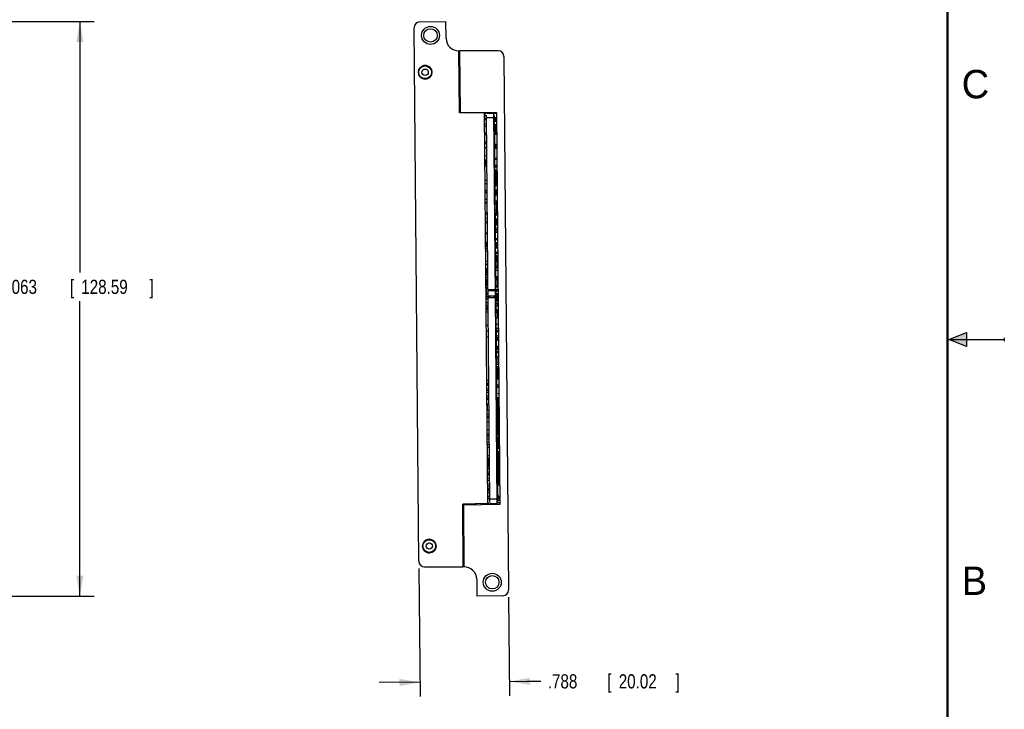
# Model space of a CAD drawing. Header units: inches. Extents: x 0 to 22, y 0 to 17.
# Tile 38 of 39: x 13.3 to 22, y 5.2 to 11.3. Entities that reach past the tile are written whole.
import ezdxf

# ---------------------------------------------------------------- set-up
doc = ezdxf.new("R2010")
doc.units = ezdxf.units.IN
doc.header["$LTSCALE"] = 1.21
doc.header["$MEASUREMENT"] = 0
doc.layers.get('0').update_dxf_attribs({"linetype": 'CONTINUOUS'})
doc.layers.add('DIMENSIONS', color=7, linetype='CONTINUOUS')
doc.styles.get("Standard").update_dxf_attribs({"font": 'txt', "width": 0.8})
doc.dimstyles.new('DIMSTYLE_1', dxfattribs={"dimtxt": 0.125, "dimasz": 0.18, "dimexe": 0.18, "dimexo": 0.0625, "dimgap": 0.09, "dimtad": 0, "dimtih": 1, "dimtoh": 1, "dimdec": 3, "dimzin": 4, "dimdsep": 46, "dimtxsty": 'STANDARD', "dimblk": '_FILLED', "dimblk1": '_FILLED', "dimblk2": '_FILLED', "dimcen": 0.09, "dimadec": 0, "dimazin": 0, "dimtp": 0.001, "dimtm": 0.001, "dimtfac": 1, "dimtdec": 3, "dimtofl": 0, "dimtmove": 0, "dimatfit": 3, "dimldrblk": '_FILLED', "dimfxl": 1, "dimtolj": 1, "dimtzin": 4, "dimarcsym": 0})

# ---------------------------------------------------------------- blocks, each defined once
blk = doc.blocks.new('_FILLED')
at = {"color": 0, "linetype": 'BYBLOCK'}
blk.add_solid([(0, 0), (-1, 0.174), (-1, -0.174)], dxfattribs=at)
blk = doc.blocks.new('*D16')
at = {"layer": 'DIMENSIONS', "color": 2, "linetype": 'CONTINUOUS'}
for p, q in [((12.5397, 11.3017), (13.9822, 11.3017)), ((13.8572, 11.3017), (13.8572, 9.0892)), ((13.8573, 6.239), (13.8572, 8.8392)), ((12.5398, 6.239), (13.9823, 6.239))]:
    blk.add_line(p, q, dxfattribs=at)
at = {"layer": 'DIMENSIONS', "color": 2, "linetype": 'CONTINUOUS', "xscale": 0.18, "yscale": 0.18, "zscale": 0.18}
for p, rotation in [((13.8572, 11.3017), 90), ((13.8573, 6.239), 270.002556)]:
    blk.add_blockref('_FILLED', p, dxfattribs=dict(at, rotation=rotation))
at = {"layer": 'DIMENSIONS', "color": 2, "linetype": 'CONTINUOUS', "width": 0.8}
for s, p in [('5.063', (13.1448, 8.9017)), ('[', (13.7698, 8.9017)), ('128.59', (13.8698, 8.9017)), (']', (14.4698, 8.9017))]:
    blk.add_text(s, height=0.125, dxfattribs=at).set_placement(p)
blk = doc.blocks.new('*D17')
at = {"layer": 'DIMENSIONS', "color": 2, "linetype": 'CONTINUOUS'}
for p, q in [((16.8439, 6.484), (16.8537, 5.3557)), ((17.6341, 6.2309), (17.6417, 5.3626)), ((16.8526, 5.4807), (16.4926, 5.4776)), ((17.6406, 5.4876), (17.7989, 5.489)), ((17.7989, 5.489), (17.9164, 5.489))]:
    blk.add_line(p, q, dxfattribs=at)
at = {"layer": 'DIMENSIONS', "color": 2, "linetype": 'CONTINUOUS', "xscale": 0.18, "yscale": 0.18, "zscale": 0.18}
for p, rotation in [((16.8526, 5.4807), 0.5), ((17.6406, 5.4876), 180.5)]:
    blk.add_blockref('_FILLED', p, dxfattribs=dict(at, rotation=rotation))
at = {"layer": 'DIMENSIONS', "color": 2, "linetype": 'CONTINUOUS', "width": 0.8}
for s, p in [('.788', (17.9789, 5.4265)), ('[', (18.5039, 5.4265)), ('20.02', (18.6039, 5.4265)), (']', (19.1039, 5.4265))]:
    blk.add_text(s, height=0.125, dxfattribs=at).set_placement(p)

msp = doc.modelspace()

# ---------------------------------------------------------------- hatches: boundary and pattern name
at = {"linetype": 'CONTINUOUS'}
msp.add_hatch(color=2, dxfattribs=at).paths.add_polyline_path([(21.6663, 8.5625), (21.6663, 8.4375), (21.51, 8.5)])

# ---------------------------------------------------------------- linework, layer by layer
at = {"color": 7, "linetype": 'CONTINUOUS'}
for p, q in [((16.8514, 11.2977), (17.0818, 11.3017)), ((17.0831, 11.1527), (17.0818, 11.3017)), ((16.8433, 6.5465), (16.8023, 11.2472)), ((17.1999, 10.4962), (17.1951, 11.0436)), ((17.2011, 11.0437), (17.2058, 10.4989)), ((17.5425, 11.0437), (17.2011, 11.0437)), ((17.1954, 11.0102), (17.2013, 11.0102)), ((17.5925, 10.9941), (17.6335, 6.2934)), ((16.8546, 10.8942), (16.854, 10.8942)), ((16.9427, 10.895), (16.9421, 10.895)), ((16.8547, 10.8142), (16.8553, 10.8143)), ((16.9428, 10.815), (16.9434, 10.815)), ((17.1985, 10.6502), (17.2045, 10.6503)), ((17.1987, 10.6307), (17.2047, 10.6308)), ((17.4188, 10.4982), (17.1999, 10.4962)), ((17.2058, 10.4989), (17.5258, 10.4989)), ((17.4188, 10.4982), (17.4489, 7.0542)), ((17.4409, 10.4948), (17.4259, 10.4946)), ((17.4261, 10.4701), (17.4259, 10.4946)), ((17.4409, 10.4948), (17.4408, 10.4989)), ((17.5179, 8.8827), (17.5038, 10.4989)), ((17.5059, 10.4933), (17.5058, 10.4989)), ((17.5258, 10.4989), (17.556, 7.0474)), ((17.4393, 10.4468), (17.4193, 10.4466)), ((17.4394, 10.4347), (17.4194, 10.4346)), ((17.4391, 10.4707), (17.4261, 10.4706)), ((17.4391, 10.4702), (17.4261, 10.4701)), ((17.4687, 7.0724), (17.4391, 10.4723)), ((17.4391, 10.4723), (17.4411, 10.4723)), ((17.5039, 10.4923), (17.4409, 10.4917)), ((17.5042, 10.4523), (17.4412, 10.4518)), ((17.5039, 10.4938), (17.5049, 10.4938)), ((17.5039, 10.4918), (17.5049, 10.4918)), ((17.5061, 10.4728), (17.5041, 10.4728)), ((17.5049, 10.4938), (17.5049, 10.4918)), ((17.5049, 10.4933), (17.5259, 10.4935)), ((17.5061, 10.4728), (17.5357, 7.073)), ((17.5062, 10.4553), (17.5262, 10.4555)), ((17.5062, 10.4528), (17.5262, 10.453)), ((17.5063, 10.4438), (17.5263, 10.444)), ((17.5064, 10.4348), (17.5204, 10.435)), ((17.5065, 10.4238), (17.5265, 10.424)), ((17.5203, 10.444), (17.5205, 10.424)), ((17.5204, 10.4376), (17.5264, 10.4377)), ((17.5204, 10.4298), (17.5264, 10.4298)), ((17.5205, 10.427), (17.5265, 10.427)), ((17.4397, 10.3967), (17.4197, 10.3966)), ((17.4399, 10.3772), (17.4199, 10.3771)), ((17.5067, 10.3978), (17.5147, 10.3979)), ((17.5147, 10.3979), (17.5155, 10.3079)), ((17.515, 10.3699), (17.527, 10.37)), ((17.515, 10.3659), (17.527, 10.366)), ((17.5151, 10.3569), (17.5271, 10.357)), ((17.5152, 10.3464), (17.5212, 10.3465)), ((17.5212, 10.3465), (17.5215, 10.308)), ((17.4404, 10.3173), (17.4204, 10.3171)), ((17.4406, 10.3023), (17.4206, 10.3021)), ((17.4411, 10.2423), (17.4211, 10.2421)), ((17.4411, 10.2398), (17.4211, 10.2396)), ((17.5075, 10.3078), (17.5275, 10.308)), ((17.5214, 10.319), (17.5274, 10.319)), ((17.5214, 10.3164), (17.5251, 10.3164)), ((17.5215, 10.3085), (17.5252, 10.3085)), ((17.5243, 10.319), (17.5243, 10.3164)), ((17.5244, 10.3085), (17.5244, 10.308)), ((17.5251, 10.319), (17.5252, 10.308)), ((17.4412, 10.2233), (17.4212, 10.2231)), ((17.4416, 10.1878), (17.4216, 10.1876)), ((17.5083, 10.2198), (17.5283, 10.22)), ((17.5085, 10.1978), (17.5165, 10.1979)), ((17.5086, 10.1868), (17.5286, 10.187)), ((17.5163, 10.2199), (17.5165, 10.1979)), ((17.5164, 10.2009), (17.5224, 10.201)), ((17.5165, 10.1989), (17.5285, 10.199)), ((17.5223, 10.22), (17.5224, 10.201)), ((17.5225, 10.199), (17.5226, 10.187)), ((17.5225, 10.1983), (17.5261, 10.1983)), ((17.5225, 10.1904), (17.5262, 10.1904)), ((17.5254, 10.1983), (17.5254, 10.1904)), ((17.5261, 10.1983), (17.5262, 10.187)), ((17.4422, 10.1168), (17.4222, 10.1166)), ((17.4425, 10.0813), (17.4225, 10.0811)), ((17.4425, 10.0773), (17.4225, 10.0771)), ((17.4426, 10.0643), (17.4296, 10.0641)), ((17.4298, 10.0401), (17.4296, 10.0641)), ((17.5093, 10.0988), (17.5293, 10.099)), ((17.5094, 10.0898), (17.5294, 10.09)), ((17.4297, 10.0571), (17.4227, 10.0571)), ((17.443, 10.0253), (17.423, 10.0251)), ((17.443, 10.0243), (17.423, 10.0241)), ((17.4428, 10.0403), (17.4298, 10.0401)), ((17.43, 10.0241), (17.43, 10.0251)), ((17.5099, 10.0358), (17.5299, 10.036)), ((17.51, 10.0238), (17.53, 10.024)), ((17.51, 10.0203), (17.53, 10.0205)), ((17.5102, 9.9963), (17.5302, 9.9965)), ((17.5103, 9.9934), (17.5279, 9.9936)), ((17.5103, 9.9856), (17.528, 9.9857)), ((17.5104, 9.9777), (17.5281, 9.9778)), ((17.524, 10.024), (17.524, 10.0205)), ((17.5269, 10.024), (17.5269, 10.0205)), ((17.5271, 9.9936), (17.5272, 9.9857)), ((17.5273, 9.9778), (17.5273, 9.97)), ((17.5277, 10.024), (17.5277, 10.0205)), ((17.5279, 9.9965), (17.528, 9.9857)), ((17.5281, 9.9778), (17.5283, 9.9542)), ((17.4441, 9.9003), (17.4241, 9.9001)), ((17.5105, 9.9698), (17.5281, 9.97)), ((17.5105, 9.9619), (17.5282, 9.9621)), ((17.5106, 9.9541), (17.5283, 9.9542)), ((17.5107, 9.9462), (17.5283, 9.9464)), ((17.5107, 9.9383), (17.5284, 9.9385)), ((17.5108, 9.9304), (17.5285, 9.9306)), ((17.5109, 9.9226), (17.5285, 9.9227)), ((17.5109, 9.9147), (17.5286, 9.9149)), ((17.511, 9.9068), (17.5287, 9.907)), ((17.5111, 9.899), (17.5288, 9.8991)), ((17.5111, 9.8911), (17.5288, 9.8912)), ((17.5274, 9.9621), (17.5275, 9.9542)), ((17.5276, 9.9463), (17.5276, 9.9385)), ((17.5277, 9.9306), (17.5278, 9.9227)), ((17.5278, 9.9148), (17.5279, 9.907)), ((17.528, 9.8991), (17.528, 9.8912)), ((17.5283, 9.9464), (17.5285, 9.9227)), ((17.5286, 9.9149), (17.5288, 9.8912)), ((17.4443, 9.8723), (17.4243, 9.8721)), ((17.4448, 9.8123), (17.4248, 9.8121)), ((17.4449, 9.8073), (17.4249, 9.8071)), ((17.5112, 9.8832), (17.5289, 9.8834)), ((17.5113, 9.8753), (17.529, 9.8755)), ((17.5113, 9.8749), (17.5253, 9.875)), ((17.5114, 9.8569), (17.5314, 9.857)), ((17.5118, 9.8189), (17.5318, 9.819)), ((17.5118, 9.8123), (17.5295, 9.8125)), ((17.5119, 9.8045), (17.5296, 9.8046)), ((17.5253, 9.875), (17.5254, 9.857)), ((17.5253, 9.8676), (17.529, 9.8676)), ((17.5254, 9.8597), (17.5291, 9.8597)), ((17.5281, 9.8834), (17.5282, 9.8755)), ((17.5282, 9.8676), (17.5283, 9.8597)), ((17.5287, 9.819), (17.5287, 9.8125)), ((17.5288, 9.8046), (17.5289, 9.7967)), ((17.5289, 9.8834), (17.5291, 9.8597)), ((17.5295, 9.819), (17.5296, 9.7967)), ((17.445, 9.7923), (17.425, 9.7921)), ((17.4455, 9.7323), (17.4255, 9.7321)), ((17.512, 9.7966), (17.5296, 9.7967)), ((17.512, 9.7887), (17.5297, 9.7889)), ((17.5121, 9.7869), (17.5321, 9.787)), ((17.5122, 9.7749), (17.5322, 9.775)), ((17.5126, 9.7209), (17.5326, 9.721)), ((17.5266, 9.721), (17.5268, 9.7)), ((17.5289, 9.7889), (17.5289, 9.787)), ((17.5297, 9.7889), (17.5297, 9.787)), ((17.4457, 9.7083), (17.4257, 9.7081)), ((17.4458, 9.7013), (17.4258, 9.7011)), ((17.5128, 9.6999), (17.5268, 9.7)), ((17.5129, 9.6949), (17.5269, 9.695)), ((17.5133, 9.6409), (17.5273, 9.641)), ((17.5269, 9.695), (17.5277, 9.597)), ((17.5269, 9.694), (17.5329, 9.694)), ((17.5269, 9.6865), (17.5306, 9.6865)), ((17.527, 9.6786), (17.5307, 9.6786)), ((17.5271, 9.6707), (17.5307, 9.6708)), ((17.5271, 9.6629), (17.5308, 9.6629)), ((17.5272, 9.657), (17.5332, 9.657)), ((17.5298, 9.694), (17.5298, 9.6865)), ((17.5299, 9.6786), (17.53, 9.6708)), ((17.53, 9.6629), (17.5301, 9.657)), ((17.5305, 9.694), (17.5307, 9.6708)), ((17.5308, 9.6629), (17.5309, 9.657)), ((17.4466, 9.6133), (17.4266, 9.6131)), ((17.4467, 9.6018), (17.4267, 9.6016)), ((17.447, 9.5663), (17.427, 9.5661)), ((17.4472, 9.5413), (17.4272, 9.5411)), ((17.5137, 9.5969), (17.5277, 9.597)), ((17.514, 9.5644), (17.528, 9.5645)), ((17.5275, 9.619), (17.5335, 9.619)), ((17.5275, 9.6156), (17.5312, 9.6157)), ((17.5276, 9.6077), (17.5313, 9.6078)), ((17.5277, 9.602), (17.5337, 9.602)), ((17.528, 9.5645), (17.5285, 9.5105)), ((17.528, 9.564), (17.534, 9.564)), ((17.528, 9.5605), (17.5317, 9.5605)), ((17.5281, 9.5526), (17.5318, 9.5527)), ((17.5281, 9.547), (17.5341, 9.547)), ((17.5304, 9.6156), (17.5305, 9.6078)), ((17.5309, 9.564), (17.5309, 9.5605)), ((17.531, 9.5527), (17.531, 9.547)), ((17.5312, 9.619), (17.5313, 9.6078)), ((17.5317, 9.564), (17.5318, 9.547)), ((17.4473, 9.5263), (17.4273, 9.5261)), ((17.5145, 9.5104), (17.5285, 9.5105)), ((17.5145, 9.5094), (17.5345, 9.5095)), ((17.5145, 9.5091), (17.5345, 9.5093)), ((17.5147, 9.4851), (17.5347, 9.4853)), ((17.5148, 9.4699), (17.5288, 9.47)), ((17.5288, 9.47), (17.529, 9.445)), ((17.529, 9.454), (17.535, 9.454)), ((17.5318, 9.454), (17.5319, 9.4503)), ((17.5326, 9.454), (17.5327, 9.4503)), ((17.4481, 9.4383), (17.4281, 9.4381)), ((17.4482, 9.4298), (17.4282, 9.4296)), ((17.515, 9.4449), (17.535, 9.445)), ((17.5155, 9.3909), (17.5355, 9.391)), ((17.5156, 9.3819), (17.5356, 9.382)), ((17.5156, 9.3799), (17.5356, 9.38)), ((17.529, 9.4503), (17.5327, 9.4503)), ((17.5295, 9.391), (17.5296, 9.382)), ((17.5295, 9.3873), (17.5332, 9.3873)), ((17.5324, 9.391), (17.5324, 9.3873)), ((17.5332, 9.391), (17.5332, 9.3873)), ((17.4488, 9.3548), (17.4288, 9.3546)), ((17.436, 9.3322), (17.429, 9.3321)), ((17.4493, 9.3013), (17.4293, 9.3011)), ((17.4489, 9.3443), (17.4359, 9.3442)), ((17.4361, 9.3202), (17.4359, 9.3442)), ((17.4491, 9.3203), (17.4361, 9.3202)), ((17.5158, 9.3559), (17.5358, 9.356)), ((17.5159, 9.3439), (17.5359, 9.344)), ((17.516, 9.3309), (17.53, 9.331)), ((17.5161, 9.3242), (17.5338, 9.3243)), ((17.5162, 9.3163), (17.5338, 9.3165)), ((17.5162, 9.3159), (17.5302, 9.316)), ((17.5162, 9.3069), (17.5362, 9.307)), ((17.5299, 9.344), (17.53, 9.331)), ((17.53, 9.34), (17.5336, 9.3401)), ((17.53, 9.3322), (17.5337, 9.3322)), ((17.5302, 9.316), (17.5302, 9.307)), ((17.5302, 9.3085), (17.5339, 9.3086)), ((17.5328, 9.344), (17.5328, 9.3401)), ((17.5329, 9.3322), (17.533, 9.3243)), ((17.533, 9.3164), (17.5331, 9.3086)), ((17.5336, 9.344), (17.5338, 9.3243)), ((17.5338, 9.3165), (17.5339, 9.307)), ((17.4495, 9.2783), (17.4295, 9.2781)), ((17.5166, 9.2689), (17.5366, 9.2691)), ((17.5166, 9.2612), (17.5343, 9.2613)), ((17.5168, 9.2399), (17.5308, 9.24)), ((17.5169, 9.2299), (17.5369, 9.2301)), ((17.517, 9.2199), (17.531, 9.22)), ((17.5172, 9.1999), (17.5312, 9.2)), ((17.5308, 9.24), (17.5309, 9.23)), ((17.531, 9.22), (17.5316, 9.146)), ((17.5335, 9.269), (17.5335, 9.2613)), ((17.5343, 9.269), (17.5343, 9.2613)), ((17.4503, 9.1863), (17.4303, 9.1861)), ((17.4505, 9.1623), (17.4305, 9.1621)), ((17.4379, 9.1172), (17.4309, 9.1171)), ((17.4508, 9.1243), (17.4378, 9.1242)), ((17.4383, 9.0702), (17.4378, 9.1242)), ((17.5176, 9.1459), (17.5316, 9.146)), ((17.5177, 9.1349), (17.5377, 9.1351)), ((17.5178, 9.1319), (17.5378, 9.1321)), ((17.518, 9.1099), (17.538, 9.1101)), ((17.5314, 9.176), (17.5374, 9.1761)), ((17.5315, 9.159), (17.5375, 9.1591)), ((17.4381, 9.0972), (17.4311, 9.0971)), ((17.4513, 9.0673), (17.4313, 9.0671)), ((17.4515, 9.0473), (17.4315, 9.0471)), ((17.4513, 9.0703), (17.4383, 9.0702)), ((17.4517, 9.0293), (17.4387, 9.0292)), ((17.4391, 8.9752), (17.4387, 9.0292)), ((17.5184, 9.0559), (17.5384, 9.0561)), ((17.5185, 9.0439), (17.5385, 9.0441)), ((17.5186, 9.0389), (17.5386, 9.0391)), ((17.5186, 9.0359), (17.5326, 9.036)), ((17.5187, 9.0299), (17.5387, 9.0301)), ((17.5326, 9.039), (17.5326, 9.036)), ((17.5327, 9.03), (17.5332, 8.965)), ((17.4388, 9.0172), (17.4318, 9.0171)), ((17.4389, 9.0042), (17.4319, 9.0041)), ((17.4521, 8.9753), (17.4391, 8.9752)), ((17.4523, 8.9593), (17.4393, 8.9592)), ((17.4397, 8.9052), (17.4393, 8.9592)), ((17.4544, 8.9396), (17.5174, 8.9401)), ((17.4545, 8.9283), (17.4741, 8.9397)), ((17.4978, 8.9399), (17.5175, 8.9288)), ((17.5191, 8.9759), (17.5331, 8.976)), ((17.5192, 8.9649), (17.5392, 8.9651)), ((17.5194, 8.9409), (17.5394, 8.9411)), ((17.5195, 8.9349), (17.5395, 8.9351)), ((17.5329, 9.006), (17.5389, 9.0061)), ((17.5331, 8.984), (17.5391, 8.9841)), ((17.5332, 8.9731), (17.5392, 8.9732)), ((17.5341, 8.965), (17.534, 8.9731)), ((17.4397, 8.9102), (17.4327, 8.9101)), ((17.4528, 8.8973), (17.4328, 8.8971)), ((17.4401, 8.8632), (17.4331, 8.8631)), ((17.4532, 8.8563), (17.4332, 8.8561)), ((17.4527, 8.9053), (17.4397, 8.9052)), ((17.4402, 8.8562), (17.4398, 8.8972)), ((17.453, 8.8753), (17.44, 8.8752)), ((17.5175, 8.929), (17.4545, 8.9284)), ((17.5179, 8.8827), (17.4549, 8.8821)), ((17.4549, 8.8821), (17.4747, 8.871)), ((17.455, 8.8708), (17.518, 8.8714)), ((17.4984, 8.8712), (17.5179, 8.8827)), ((17.5179, 8.8825), (17.5179, 8.8827)), ((17.534, 7.047), (17.5179, 8.8825)), ((17.5195, 8.9299), (17.5395, 8.9301)), ((17.5197, 8.9059), (17.5397, 8.9061)), ((17.5201, 8.8609), (17.5341, 8.861)), ((17.5202, 8.8589), (17.5402, 8.8591)), ((17.5337, 8.906), (17.5341, 8.861)), ((17.5338, 8.897), (17.5398, 8.8971)), ((17.5342, 8.859), (17.5343, 8.84)), ((17.5342, 8.853), (17.5402, 8.8531)), ((17.4535, 8.8243), (17.4335, 8.8241)), ((17.4537, 8.8003), (17.4337, 8.8001)), ((17.4538, 8.7843), (17.4408, 8.7842)), ((17.441, 8.7602), (17.4408, 8.7842)), ((17.454, 8.7603), (17.441, 8.7602)), ((17.5203, 8.8399), (17.5403, 8.8401)), ((17.5205, 8.8199), (17.5345, 8.82)), ((17.5207, 8.7959), (17.5347, 8.796)), ((17.521, 8.7659), (17.541, 8.7661)), ((17.5345, 8.82), (17.5405, 8.8201)), ((17.5345, 8.82), (17.5347, 8.796)), ((17.535, 8.766), (17.5351, 8.7535)), ((17.535, 8.762), (17.541, 8.7621)), ((17.4542, 8.7413), (17.4342, 8.7411)), ((17.5211, 8.7534), (17.5411, 8.7536)), ((17.5212, 8.7399), (17.5352, 8.74)), ((17.5216, 8.6899), (17.5416, 8.6901)), ((17.5352, 8.74), (17.5356, 8.69)), ((17.5353, 8.725), (17.5413, 8.7251)), ((17.4552, 8.6233), (17.4352, 8.6231)), ((17.5221, 8.6359), (17.5421, 8.6361)), ((17.5224, 8.5989), (17.5424, 8.5991)), ((17.4556, 8.5743), (17.4356, 8.5741)), ((17.4561, 8.5203), (17.4361, 8.5201)), ((17.5359, 8.5827), (17.5226, 8.5826)), ((17.536, 8.5729), (17.5226, 8.5728)), ((17.5227, 8.5719), (17.5427, 8.5721)), ((17.523, 8.5339), (17.543, 8.5341)), ((17.5231, 8.5199), (17.5371, 8.52)), ((17.5339, 8.5729), (17.5338, 8.5827)), ((17.5359, 8.5827), (17.536, 8.5729)), ((17.5371, 8.52), (17.5373, 8.4955)), ((17.5233, 8.4959), (17.5373, 8.496)), ((17.5233, 8.4954), (17.5433, 8.4956)), ((17.5238, 8.4414), (17.5438, 8.4416)), ((17.5239, 8.4284), (17.5439, 8.4286)), ((17.5239, 8.4249), (17.5439, 8.4251)), ((17.524, 8.4141), (17.538, 8.4143)), ((17.5373, 8.4965), (17.5433, 8.4966)), ((17.5379, 8.425), (17.538, 8.4143)), ((17.5242, 8.3976), (17.5442, 8.3978)), ((17.5243, 8.3799), (17.5333, 8.38)), ((17.5246, 8.3544), (17.5446, 8.3546)), ((17.5247, 8.3374), (17.5387, 8.3375)), ((17.5333, 8.3898), (17.5442, 8.3899)), ((17.5333, 8.38), (17.5333, 8.3898)), ((17.5387, 8.3375), (17.5392, 8.2835)), ((17.5252, 8.2834), (17.5392, 8.2835)), ((17.5254, 8.2614), (17.5454, 8.2616)), ((17.5255, 8.2446), (17.5395, 8.2448)), ((17.5389, 8.3165), (17.5449, 8.3166)), ((17.539, 8.2995), (17.545, 8.2996)), ((17.5394, 8.2615), (17.5395, 8.2448)), ((17.5394, 8.2607), (17.5423, 8.2607)), ((17.5394, 8.2528), (17.5423, 8.2529)), ((17.5395, 8.245), (17.5424, 8.245)), ((17.5423, 8.2616), (17.5423, 8.2607)), ((17.5423, 8.2529), (17.5424, 8.245)), ((17.5256, 8.237), (17.5425, 8.2371)), ((17.5256, 8.2291), (17.5425, 8.2292)), ((17.5257, 8.2212), (17.5426, 8.2214)), ((17.5258, 8.2149), (17.5398, 8.215)), ((17.5262, 8.1609), (17.5402, 8.161)), ((17.5263, 8.1569), (17.5463, 8.1571)), ((17.5263, 8.1549), (17.5463, 8.1551)), ((17.5398, 8.215), (17.5403, 8.157)), ((17.5398, 8.2145), (17.5458, 8.2146)), ((17.5401, 8.1765), (17.5461, 8.1766)), ((17.5401, 8.1741), (17.543, 8.1741)), ((17.5402, 8.1662), (17.5431, 8.1663)), ((17.5403, 8.1584), (17.5432, 8.1584)), ((17.5425, 8.2371), (17.5425, 8.2292)), ((17.5426, 8.2214), (17.5427, 8.2146)), ((17.543, 8.1741), (17.5431, 8.1663)), ((17.5432, 8.1584), (17.5432, 8.1571)), ((17.4594, 8.1393), (17.4394, 8.1391)), ((17.4596, 8.1162), (17.4396, 8.116)), ((17.4597, 8.1083), (17.4397, 8.1081)), ((17.4598, 8.0963), (17.4398, 8.0962)), ((17.4468, 8.0962), (17.4467, 8.1082)), ((17.4597, 8.1053), (17.4467, 8.1052)), ((17.5268, 8.1009), (17.5468, 8.1011)), ((17.5269, 8.0799), (17.5469, 8.0801)), ((17.5408, 8.101), (17.5409, 8.08)), ((17.5408, 8.0954), (17.5437, 8.0954)), ((17.5409, 8.0875), (17.5438, 8.0875)), ((17.5409, 8.082), (17.5469, 8.0821)), ((17.5437, 8.0954), (17.5438, 8.0875)), ((17.4601, 8.0643), (17.4401, 8.0642)), ((17.4602, 8.0523), (17.4402, 8.0522)), ((17.4604, 8.0323), (17.4404, 8.0322)), ((17.4606, 8.0023), (17.4406, 8.0022)), ((17.4608, 7.9823), (17.4408, 7.9822)), ((17.4479, 7.9702), (17.4478, 7.9822)), ((17.5274, 8.0259), (17.5474, 8.0261)), ((17.5277, 7.9889), (17.5477, 7.9891)), ((17.5278, 7.9809), (17.5418, 7.981)), ((17.5417, 7.989), (17.5418, 7.981)), ((17.5418, 7.9851), (17.5447, 7.9852)), ((17.5447, 7.9852), (17.5447, 7.9773)), ((17.4485, 7.8982), (17.4415, 7.8982)), ((17.4609, 7.9703), (17.4479, 7.9702)), ((17.4613, 7.9293), (17.4483, 7.9292)), ((17.4487, 7.8752), (17.4483, 7.9292)), ((17.5278, 7.9771), (17.5447, 7.9773)), ((17.5279, 7.9693), (17.5448, 7.9694)), ((17.528, 7.9614), (17.5449, 7.9615)), ((17.5281, 7.9535), (17.5449, 7.9537)), ((17.5281, 7.9456), (17.545, 7.9458)), ((17.5282, 7.9378), (17.5451, 7.9379)), ((17.5283, 7.9299), (17.5451, 7.93)), ((17.5283, 7.922), (17.5452, 7.9222)), ((17.5284, 7.9141), (17.5453, 7.9143)), ((17.5285, 7.9063), (17.5454, 7.9064)), ((17.5285, 7.8984), (17.5454, 7.8985)), ((17.5448, 7.9694), (17.5449, 7.9615)), ((17.5449, 7.9537), (17.545, 7.9458)), ((17.5451, 7.9379), (17.5451, 7.93)), ((17.5452, 7.9222), (17.5453, 7.9143)), ((17.5454, 7.9064), (17.5454, 7.8985)), ((17.4617, 7.8743), (17.4417, 7.8742)), ((17.462, 7.8451), (17.442, 7.8449)), ((17.4622, 7.8251), (17.4422, 7.8249)), ((17.4622, 7.822), (17.4422, 7.8218)), ((17.4623, 7.8092), (17.4423, 7.809)), ((17.4617, 7.8753), (17.4487, 7.8752)), ((17.5286, 7.8905), (17.5455, 7.8907)), ((17.5287, 7.8827), (17.5456, 7.8828)), ((17.5287, 7.8748), (17.5456, 7.8749)), ((17.5288, 7.8669), (17.5457, 7.8671)), ((17.5289, 7.859), (17.5458, 7.8592)), ((17.5289, 7.8512), (17.5458, 7.8513)), ((17.529, 7.8433), (17.5459, 7.8434)), ((17.5291, 7.8354), (17.546, 7.8356)), ((17.5292, 7.8275), (17.546, 7.8277)), ((17.5292, 7.8197), (17.5461, 7.8198)), ((17.5293, 7.8118), (17.5462, 7.8119)), ((17.5455, 7.8907), (17.5456, 7.8828)), ((17.5456, 7.8749), (17.5457, 7.8671)), ((17.5458, 7.8592), (17.5458, 7.8513)), ((17.5459, 7.8434), (17.546, 7.8356)), ((17.546, 7.8277), (17.5461, 7.8198)), ((17.5462, 7.8119), (17.5462, 7.8041)), ((17.4626, 7.7714), (17.4426, 7.7712)), ((17.5294, 7.8039), (17.5462, 7.8041)), ((17.5294, 7.796), (17.5463, 7.7962)), ((17.5295, 7.7882), (17.5464, 7.7883)), ((17.5296, 7.7803), (17.5465, 7.7804)), ((17.5296, 7.7724), (17.5465, 7.7726)), ((17.5297, 7.7645), (17.5466, 7.7647)), ((17.5298, 7.7567), (17.5467, 7.7568)), ((17.5298, 7.7488), (17.5467, 7.7489)), ((17.5299, 7.7409), (17.5468, 7.7411)), ((17.53, 7.7331), (17.5469, 7.7332)), ((17.53, 7.7252), (17.5469, 7.7253)), ((17.5463, 7.7962), (17.5464, 7.7883)), ((17.5465, 7.7804), (17.5465, 7.7726)), ((17.5466, 7.7647), (17.5467, 7.7568)), ((17.5467, 7.7489), (17.5468, 7.7411)), ((17.5469, 7.7332), (17.5469, 7.7253)), ((17.4632, 7.7033), (17.4432, 7.7031)), ((17.4636, 7.6655), (17.4436, 7.6653)), ((17.4637, 7.6527), (17.4437, 7.6525)), ((17.4637, 7.6491), (17.4437, 7.6489)), ((17.4637, 7.6484), (17.4437, 7.6482)), ((17.4637, 7.6481), (17.4437, 7.6479)), ((17.5301, 7.7173), (17.547, 7.7175)), ((17.5302, 7.7094), (17.5471, 7.7096)), ((17.5303, 7.7016), (17.5471, 7.7017)), ((17.5303, 7.6937), (17.5472, 7.6938)), ((17.5304, 7.6858), (17.5473, 7.686)), ((17.5305, 7.6779), (17.5473, 7.6781)), ((17.5305, 7.6701), (17.5474, 7.6702)), ((17.5306, 7.6649), (17.5446, 7.6651)), ((17.5308, 7.6409), (17.5448, 7.6411)), ((17.5308, 7.6386), (17.5477, 7.6387)), ((17.5446, 7.6651), (17.5448, 7.6411)), ((17.5446, 7.6623), (17.5475, 7.6623)), ((17.5447, 7.6544), (17.5476, 7.6545)), ((17.5447, 7.6466), (17.5476, 7.6466)), ((17.547, 7.7175), (17.5471, 7.7096)), ((17.5471, 7.7017), (17.5472, 7.6938)), ((17.5473, 7.686), (17.5473, 7.6781)), ((17.5474, 7.6702), (17.5475, 7.6623)), ((17.5476, 7.6545), (17.5476, 7.6466)), ((17.5477, 7.6387), (17.5478, 7.6308)), ((17.4639, 7.6256), (17.4439, 7.6254)), ((17.4642, 7.5924), (17.4442, 7.5922)), ((17.4644, 7.5724), (17.4444, 7.5722)), ((17.4646, 7.5499), (17.4446, 7.5497)), ((17.5309, 7.6307), (17.5478, 7.6308)), ((17.5309, 7.6228), (17.5478, 7.623)), ((17.531, 7.6149), (17.5479, 7.6151)), ((17.5311, 7.6071), (17.548, 7.6072)), ((17.5311, 7.5992), (17.548, 7.5993)), ((17.5312, 7.5913), (17.5481, 7.5915)), ((17.5313, 7.5835), (17.5482, 7.5836)), ((17.5314, 7.5756), (17.5482, 7.5757)), ((17.5314, 7.5677), (17.5483, 7.5679)), ((17.5315, 7.5598), (17.5484, 7.56)), ((17.5316, 7.552), (17.5484, 7.5521)), ((17.5478, 7.623), (17.5479, 7.6151)), ((17.548, 7.6072), (17.548, 7.5993)), ((17.5481, 7.5915), (17.5482, 7.5836)), ((17.5482, 7.5757), (17.5483, 7.5679)), ((17.5484, 7.56), (17.5484, 7.5521)), ((17.4652, 7.4749), (17.4452, 7.4747)), ((17.5316, 7.5441), (17.5485, 7.5442)), ((17.5317, 7.5397), (17.5517, 7.5399)), ((17.5319, 7.5157), (17.5519, 7.5159)), ((17.5319, 7.5126), (17.5488, 7.5127)), ((17.532, 7.5047), (17.5489, 7.5049)), ((17.532, 7.4968), (17.5489, 7.497)), ((17.5321, 7.489), (17.549, 7.4891)), ((17.5322, 7.4811), (17.5491, 7.4812)), ((17.5322, 7.4732), (17.5491, 7.4734)), ((17.5323, 7.4653), (17.5492, 7.4655)), ((17.5485, 7.5442), (17.5486, 7.5398)), ((17.5488, 7.5127), (17.5489, 7.5049)), ((17.5489, 7.497), (17.549, 7.4891)), ((17.5491, 7.4812), (17.5491, 7.4734)), ((17.5492, 7.4655), (17.5493, 7.4576)), ((17.4654, 7.4524), (17.4454, 7.4522)), ((17.4526, 7.43), (17.4456, 7.4299)), ((17.4526, 7.4285), (17.4456, 7.4284)), ((17.4528, 7.4107), (17.4458, 7.4107)), ((17.464, 7.3868), (17.446, 7.3867)), ((17.4641, 7.379), (17.4461, 7.3788)), ((17.4655, 7.4409), (17.4525, 7.4407)), ((17.4531, 7.3789), (17.4525, 7.4407)), ((17.4659, 7.4014), (17.4639, 7.4013)), ((17.4647, 7.3043), (17.4639, 7.4013)), ((17.5324, 7.4575), (17.5493, 7.4576)), ((17.5325, 7.4496), (17.5493, 7.4497)), ((17.5325, 7.4417), (17.5494, 7.4419)), ((17.5326, 7.4339), (17.5495, 7.434)), ((17.5327, 7.426), (17.5495, 7.4261)), ((17.5327, 7.4181), (17.5496, 7.4183)), ((17.5328, 7.4102), (17.5497, 7.4104)), ((17.5329, 7.4024), (17.5498, 7.4025)), ((17.5329, 7.3945), (17.5498, 7.3946)), ((17.533, 7.3866), (17.5499, 7.3868)), ((17.5331, 7.3787), (17.55, 7.3789)), ((17.5493, 7.4497), (17.5494, 7.4419)), ((17.5495, 7.434), (17.5495, 7.4261)), ((17.5496, 7.4183), (17.5497, 7.4104)), ((17.5498, 7.4025), (17.5498, 7.3946)), ((17.5499, 7.3868), (17.55, 7.3789)), ((17.4642, 7.359), (17.4462, 7.3588)), ((17.4645, 7.331), (17.4465, 7.3308)), ((17.4646, 7.3182), (17.4466, 7.318)), ((17.4667, 7.3044), (17.4467, 7.3042)), ((17.5331, 7.3709), (17.55, 7.371)), ((17.5332, 7.363), (17.5501, 7.3631)), ((17.5333, 7.3551), (17.5502, 7.3553)), ((17.5333, 7.3472), (17.5502, 7.3474)), ((17.5334, 7.3394), (17.5503, 7.3395)), ((17.5335, 7.3315), (17.5504, 7.3316)), ((17.5335, 7.3236), (17.5504, 7.3238)), ((17.5336, 7.3157), (17.5505, 7.3159)), ((17.5337, 7.3079), (17.5506, 7.308)), ((17.5338, 7.3), (17.5506, 7.3001)), ((17.5338, 7.2921), (17.5507, 7.2923)), ((17.55, 7.371), (17.5501, 7.3631)), ((17.5502, 7.3553), (17.5502, 7.3474)), ((17.5503, 7.3395), (17.5504, 7.3316)), ((17.5504, 7.3238), (17.5505, 7.3159)), ((17.5506, 7.308), (17.5506, 7.3001)), ((17.5507, 7.2923), (17.5508, 7.2844)), ((17.467, 7.2774), (17.447, 7.2772)), ((17.4671, 7.2574), (17.4471, 7.2572)), ((17.4674, 7.2274), (17.4474, 7.2272)), ((17.4676, 7.2074), (17.4476, 7.2072)), ((17.5339, 7.2843), (17.5508, 7.2844)), ((17.534, 7.2764), (17.5509, 7.2765)), ((17.534, 7.2685), (17.5509, 7.2687)), ((17.5341, 7.2606), (17.551, 7.2608)), ((17.5342, 7.2528), (17.5511, 7.2529)), ((17.5342, 7.2449), (17.5511, 7.245)), ((17.5343, 7.237), (17.5512, 7.2372)), ((17.5344, 7.2291), (17.5513, 7.2293)), ((17.5344, 7.2213), (17.5513, 7.2214)), ((17.5509, 7.2765), (17.5509, 7.2687)), ((17.551, 7.2608), (17.5511, 7.2529)), ((17.5511, 7.245), (17.5512, 7.2372)), ((17.5513, 7.2293), (17.5513, 7.2214)), ((17.4677, 7.1874), (17.4477, 7.1872)), ((17.4678, 7.1804), (17.4478, 7.1802)), ((17.4658, 7.1745), (17.4478, 7.1743)), ((17.4679, 7.1684), (17.4479, 7.1682)), ((17.4681, 7.1484), (17.4481, 7.1482)), ((17.4683, 7.1184), (17.4483, 7.1182)), ((17.4659, 7.1684), (17.4658, 7.1804)), ((17.5443, 7.1261), (17.5353, 7.126)), ((17.5444, 7.1162), (17.5443, 7.1261)), ((17.5444, 7.1162), (17.5554, 7.1163)), ((17.4489, 7.0542), (17.2299, 7.0504)), ((17.2348, 6.497), (17.2299, 7.0504)), ((17.2359, 6.9098), (17.2347, 7.0505)), ((17.556, 7.0474), (17.236, 7.0418)), ((17.236, 7.0418), (17.2408, 6.497)), ((17.2741, 7.0511), (17.2741, 7.0425)), ((17.3922, 7.0532), (17.3922, 7.0445)), ((17.401, 7.0447), (17.4009, 7.0534)), ((17.4326, 7.0452), (17.4325, 7.0539)), ((17.4575, 7.0983), (17.4485, 7.0982)), ((17.4685, 7.0964), (17.4485, 7.0962)), ((17.4709, 7.0584), (17.4489, 7.0582)), ((17.4685, 7.0994), (17.4575, 7.0993)), ((17.4575, 7.0963), (17.4575, 7.0993)), ((17.458, 7.0457), (17.4579, 7.0583)), ((17.4687, 7.0724), (17.4707, 7.0724)), ((17.5336, 7.0935), (17.4706, 7.0929)), ((17.5339, 7.0535), (17.4709, 7.0529)), ((17.471, 7.0459), (17.4709, 7.0501)), ((17.5357, 7.073), (17.5337, 7.073)), ((17.5338, 7.0649), (17.5498, 7.0651)), ((17.5354, 7.1083), (17.5554, 7.1084)), ((17.5355, 7.1), (17.5555, 7.1001)), ((17.5356, 7.085), (17.5556, 7.0851)), ((17.5498, 7.0651), (17.55, 7.0473)), ((17.2359, 6.9098), (17.2312, 6.9097)), ((17.2373, 6.8904), (17.2313, 6.8904)), ((16.8911, 6.7204), (16.8905, 6.7204)), ((16.9791, 6.7212), (16.9785, 6.7212)), ((16.8912, 6.6404), (16.8918, 6.6404)), ((16.9792, 6.6412), (16.9798, 6.6412)), ((17.2405, 6.5304), (17.2345, 6.5304)), ((16.8933, 6.497), (17.2348, 6.497)), ((17.3527, 6.388), (17.354, 6.239)), ((17.5844, 6.243), (17.354, 6.239))]:
    msp.add_line(p, q, dxfattribs=at)
at = {"color": 2, "linetype": 'CONTINUOUS'}
for p, q in [((21.51, 8.5), (21.6663, 8.5625)), ((21.51, 8.5), (22, 8.5)), ((21.6663, 8.4375), (21.51, 8.5)), ((21.6663, 8.5625), (21.6663, 8.4375)), ((22, 8.515), (22, 8.485))]:
    msp.add_line(p, q, dxfattribs=at)
at = {"color": 7, "linetype": 'CONTINUOUS'}
for points, const_width in [([(21.5, 0.5), (21.5, 16.5)], 0.02), ([(17.4709, 7.0501), (17.4409, 10.4948)], 0.000132)]:
    msp.add_lwpolyline(points, dxfattribs=dict(at, const_width=const_width))
for centre, radius in [((16.9459, 11.1791), 0.0791), ((16.9459, 11.1791), 0.0591), ((16.8987, 10.8546), 0.06), ((16.8987, 10.8546), 0.056), ((16.8987, 10.8546), 0.028), ((16.9351, 6.6808), 0.06), ((16.9351, 6.6808), 0.056), ((16.9351, 6.6808), 0.028), ((17.4899, 6.3616), 0.0791), ((17.4899, 6.3616), 0.0591)]:
    msp.add_circle(centre, radius, dxfattribs=at)
for centre, radius, start, end in [((16.8523, 11.2477), 0.05, 91, 180.5), ((17.1931, 11.1536), 0.11, 180.5, 271.02085), ((17.5425, 10.9937), 0.05, 0.5, 90), ((16.8987, 10.8546), 0.0597, 42.55871, 138.44129), ((16.8987, 10.8546), 0.0593, 42.94531, 138.05469), ((16.8987, 10.8546), 0.0597, 222.55871, 318.44129), ((16.8987, 10.8546), 0.0593, 222.94531, 318.05469), ((17.3027, 10.5332), 0.0394, 241.06773, 246.85255), ((17.3335, 7.0091), 0.0394, 62.52014, 119.42951), ((16.9351, 6.6808), 0.0597, 42.55871, 138.44129), ((16.9351, 6.6808), 0.0593, 42.94531, 138.05469), ((16.9351, 6.6808), 0.0597, 222.55871, 318.44129), ((16.9351, 6.6808), 0.0593, 222.94531, 318.05469), ((16.8933, 6.547), 0.05, 180.5, 270), ((17.2427, 6.3871), 0.11, 0.5, 91.02085), ((17.5835, 6.293), 0.05, 271, 0.5)]:
    msp.add_arc(centre, radius, start, end, dxfattribs=at)

# ---------------------------------------------------------------- texts
at = {"color": 2, "linetype": 'CONTINUOUS'}
for s, p in [('C', (21.625, 10.625)), ('B', (21.625, 6.25))]:
    msp.add_text(s, height=0.25, dxfattribs=at).set_placement(p)

# ---------------------------------------------------------------- dimensions: what is measured, and where the dimension line sits
at = {"layer": 'DIMENSIONS', "color": 2, "linetype": 'CONTINUOUS'}
for base, p1, p2, angle, picture, middle in [((13.8573, 6.239), (12.5397, 11.3017), (12.5398, 6.239), 270.00131, '*D16', (13.8573, 8.9642)), ((16.8526, 5.4807), (17.6341, 6.2309), (16.8439, 6.484), 180.5, '*D17', (18.5914, 5.489))]:
    dim = msp.add_linear_dim(base=base, p1=p1, p2=p2, angle=angle, dimstyle='DIMSTYLE_1', dxfattribs=at)
    dim.commit()
    dim.dimension.update_dxf_attribs({"geometry": picture, "text_midpoint": middle, "dimtype": 160})

doc.saveas('drawing.dxf')
